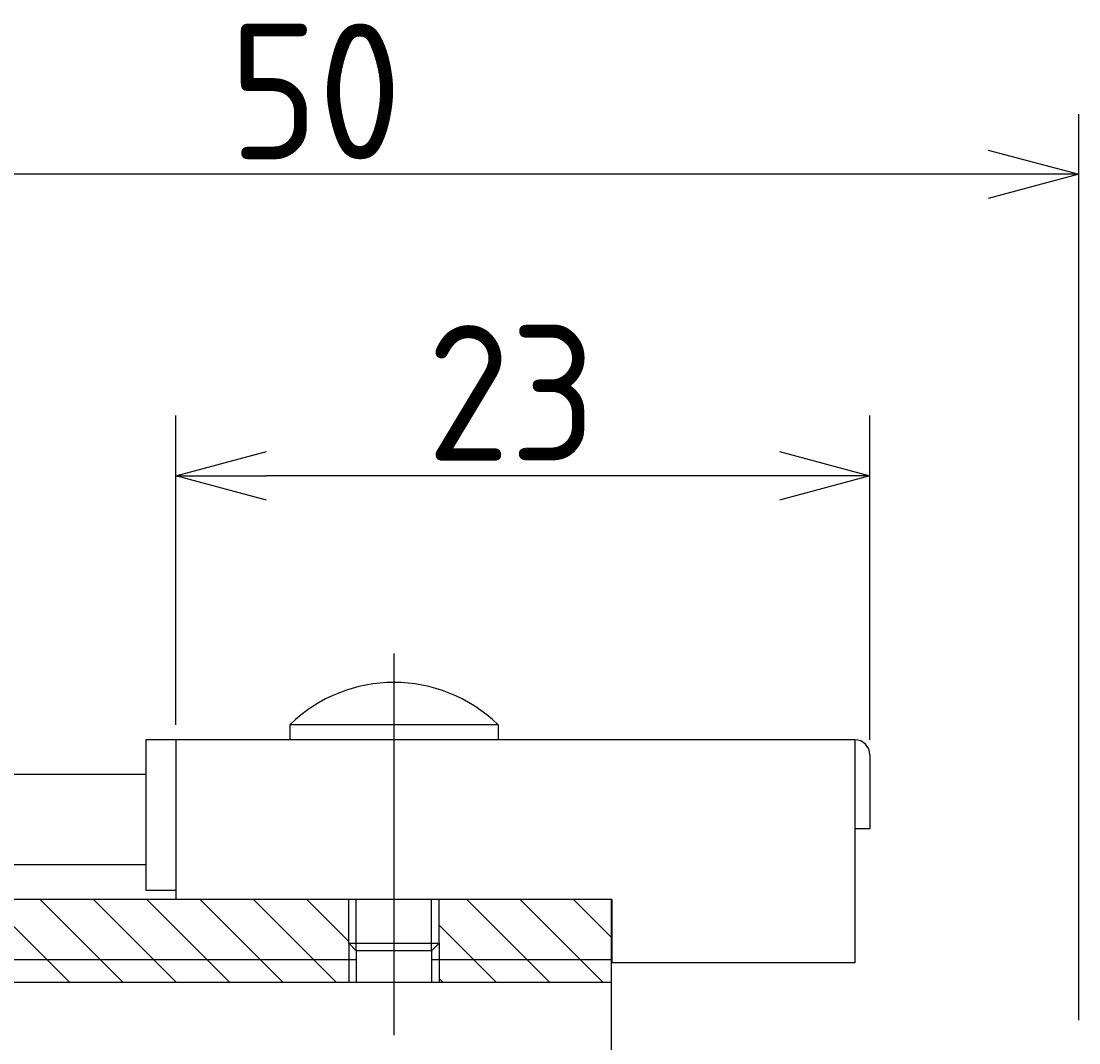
# Model space of a CAD drawing. Extents: x 143 to 297, y 125 to 216.
# Tile 4 of 6: x 171 to 207, y 182 to 216. Entities that reach past the tile are written whole.
import ezdxf

# ---------------------------------------------------------------- set-up
doc = ezdxf.new("R2010")
doc.units = 0
doc.linetypes.add('CENTER', pattern=[50.8, 31.75, -6.35, 6.35, -6.35])
doc.layers.get('0').update_dxf_attribs({"linetype": 'CONTINUOUS'})
doc.layers.get('DEFPOINTS').update_dxf_attribs({"linetype": 'CONTINUOUS'})
doc.layers.add('図形', color=7, linetype='CONTINUOUS')
doc.layers.add('寸法_文字', color=3, linetype='CONTINUOUS')
doc.layers.get('0').off()
doc.styles.add('DIMENSION', font='isocp.shx', dxfattribs={"bigfont": 'bigfont.shx'})
doc.dimstyles.get("Standard").update_dxf_attribs({"dimtxt": 0.18, "dimasz": 0.18, "dimexe": 0.18, "dimexo": 0.0625, "dimgap": 0.09, "dimtad": 0, "dimtih": 1, "dimtoh": 1, "dimzin": 0, "dimcen": 0.09, "dimazin": 3, "dimtfac": 1, "dimtofl": 0, "dimtmove": 0, "dimatfit": 3})

# ---------------------------------------------------------------- blocks, each defined once
blk = doc.blocks.new('_OPEN30')
at = {"color": 0, "linetype": 'BYBLOCK'}
for p, q in [((-1, 0.268), (0, 0)), ((0, 0), (-1, -0.268)), ((0, 0), (-1, 0))]:
    blk.add_line(p, q, dxfattribs=at)
blk = doc.blocks.new('*U129')
at = {"layer": '寸法_文字', "color": 3, "style": 'DIMENSION'}
blk.add_text('23', height=4.5, dxfattribs=at).set_placement((184.893, 201.313))
blk = doc.blocks.new('*D128')
at = {"layer": 'DEFPOINTS', "color": 0, "linetype": 'BYBLOCK'}
for p in [(176.579, 200.813), (176.579, 192.063), (199.579, 191.563)]:
    blk.add_point(p, dxfattribs=at)
at = {"layer": '寸法_文字', "color": 3, "linetype": 'BYBLOCK'}
for p, q in [((176.579, 192.563), (176.579, 202.813)), ((199.579, 192.063), (199.579, 202.813)), ((196.579, 200.813), (179.579, 200.813))]:
    blk.add_line(p, q, dxfattribs=at)
at = {"layer": '図形'}
blk.add_blockref('*U129', (0, 0), dxfattribs=at)
at = {"layer": '寸法_文字', "color": 3, "linetype": 'BYBLOCK', "xscale": 3, "yscale": 3, "zscale": 3, "rotation": 180}
blk.add_blockref('_OPEN30', (176.579, 200.813), dxfattribs=at)
at = {"layer": '寸法_文字', "color": 3, "linetype": 'BYBLOCK', "xscale": 3, "yscale": 3, "zscale": 3}
blk.add_blockref('_OPEN30', (199.579, 200.813), dxfattribs=at)
blk = doc.blocks.new('*U131')
at = {"layer": '寸法_文字', "color": 3, "style": 'DIMENSION'}
blk.add_text('50', height=4.5, dxfattribs=at).set_placement((178.353, 211.313))
blk = doc.blocks.new('*D130')
at = {"layer": 'DEFPOINTS', "color": 0, "linetype": 'BYBLOCK'}
for p in [(156.504, 210.813), (156.504, 186.763), (206.504, 182.263)]:
    blk.add_point(p, dxfattribs=at)
at = {"layer": '寸法_文字', "color": 3, "linetype": 'BYBLOCK'}
for p, q in [((156.504, 187.263), (156.504, 212.813)), ((206.504, 182.763), (206.504, 212.813)), ((203.504, 210.813), (159.504, 210.813))]:
    blk.add_line(p, q, dxfattribs=at)
at = {"layer": '図形'}
blk.add_blockref('*U131', (0, 0), dxfattribs=at)
at = {"layer": '寸法_文字', "color": 3, "linetype": 'BYBLOCK', "xscale": 3, "yscale": 3, "zscale": 3, "rotation": 180}
blk.add_blockref('_OPEN30', (156.504, 210.813), dxfattribs=at)
at = {"layer": '寸法_文字', "color": 3, "linetype": 'BYBLOCK', "xscale": 3, "yscale": 3, "zscale": 3}
blk.add_blockref('_OPEN30', (206.504, 210.813), dxfattribs=at)
blk = doc.blocks.new('*X164')
at = {"color": 0}
for p, q in [((170.31, 186.763), (172.31, 184.763)), ((172.078, 186.763), (174.078, 184.763)), ((173.846, 186.763), (175.846, 184.763)), ((175.614, 186.763), (177.614, 184.763)), ((177.381, 186.763), (179.381, 184.763)), ((179.149, 186.763), (181.149, 184.763)), ((180.917, 186.763), (182.304, 185.375)), ((186.22, 186.763), (188.22, 184.763)), ((187.988, 186.763), (189.988, 184.763)), ((189.756, 186.763), (191.004, 185.514)), ((185.304, 185.911), (186.452, 184.763)), ((172.31, 184.763), (173.06, 184.013)), ((174.078, 184.763), (174.828, 184.013)), ((175.846, 184.763), (176.596, 184.013)), ((177.614, 184.763), (178.364, 184.013)), ((179.381, 184.763), (180.131, 184.013)), ((181.149, 184.763), (181.899, 184.013)), ((186.452, 184.763), (187.202, 184.013)), ((188.22, 184.763), (188.97, 184.013)), ((189.988, 184.763), (190.738, 184.013)), ((185.304, 184.143), (185.435, 184.013))]:
    blk.add_line(p, q, dxfattribs=at)

msp = doc.modelspace()

# ---------------------------------------------------------------- linework, layer by layer
at = {"layer": '図形', "color": 3, "linetype": 'CENTER'}
msp.add_line((183.804, 194.919), (183.804, 182.263), dxfattribs=at)
at = {"layer": '図形', "color": 0, "linetype": 'BYBLOCK'}
for p, q in [((187.254, 192.563), (180.354, 192.563)), ((180.354, 192.563), (180.354, 192.063)), ((187.254, 192.563), (187.254, 192.063)), ((199.079, 192.063), (175.579, 192.063)), ((175.579, 192.063), (175.579, 187.063)), ((176.579, 192.063), (176.579, 186.763)), ((199.079, 192.063), (199.079, 184.663)), ((199.579, 191.563), (199.579, 189.113)), ((175.579, 190.913), (161.141, 190.913)), ((199.579, 189.113), (199.079, 189.113)), ((175.579, 187.913), (161.141, 187.913)), ((176.579, 187.063), (175.579, 187.063)), ((191.004, 186.763), (156.504, 186.763)), ((191.029, 186.763), (172.104, 186.763)), ((182.304, 185.313), (182.304, 186.763)), ((185.304, 185.313), (185.304, 186.763)), ((191.004, 186.763), (191.004, 182.263)), ((191.004, 186.763), (191.004, 181.763)), ((191.029, 186.763), (191.029, 184.663)), ((182.304, 185.313), (182.554, 185.063)), ((182.304, 185.313), (185.304, 185.313)), ((185.304, 185.313), (185.054, 185.063)), ((185.054, 185.063), (182.554, 185.063)), ((182.554, 185.063), (182.554, 184.013)), ((185.054, 185.063), (185.054, 184.013)), ((199.079, 184.663), (191.029, 184.663)), ((191.004, 184.013), (157.254, 184.013))]:
    msp.add_line(p, q, dxfattribs=at)
at = {"layer": '図形', "color": 3, "linetype": 'BYBLOCK'}
for p, q in [((182.554, 185.063), (182.554, 186.763)), ((185.054, 185.063), (185.054, 186.763)), ((182.304, 185.313), (182.304, 184.013)), ((185.304, 185.313), (185.304, 184.013)), ((182.554, 184.763), (156.504, 184.763)), ((191.004, 184.763), (185.054, 184.763))]:
    msp.add_line(p, q, dxfattribs=at)
at = {"layer": '図形', "color": 0, "linetype": 'BYBLOCK'}
for centre, radius, start, end in [((183.804, 189.012), 4.951, 45.8257, 134.1743), ((199.079, 191.563), 0.5, 0, 90)]:
    msp.add_arc(centre, radius, start, end, dxfattribs=at)

# ---------------------------------------------------------------- block references
at = {"layer": '図形', "color": 0, "linetype": 'CONTINUOUS'}
msp.add_blockref('*X164', (0, 0), dxfattribs=at)

# ---------------------------------------------------------------- dimensions: what is measured, and where the dimension line sits
at = {"layer": '寸法_文字', "color": 3, "linetype": 'BYBLOCK'}
for base, p1, p2, picture, middle in [((156.504, 210.813), (206.504, 182.263), (156.504, 186.763), '*D130', (181.504, 213.563)), ((176.579, 200.813), (199.579, 191.563), (176.579, 192.063), '*D128', (188.079, 203.563))]:
    dim = msp.add_linear_dim(base=base, p1=p1, p2=p2, dimstyle='Standard', override={"dimscale": 1, "dimclrd": 3, "dimclre": 3, "dimclrt": 3}, dxfattribs=at)
    dim.commit()
    dim.dimension.update_dxf_attribs({"geometry": picture, "text_midpoint": middle})

doc.saveas('drawing.dxf')
